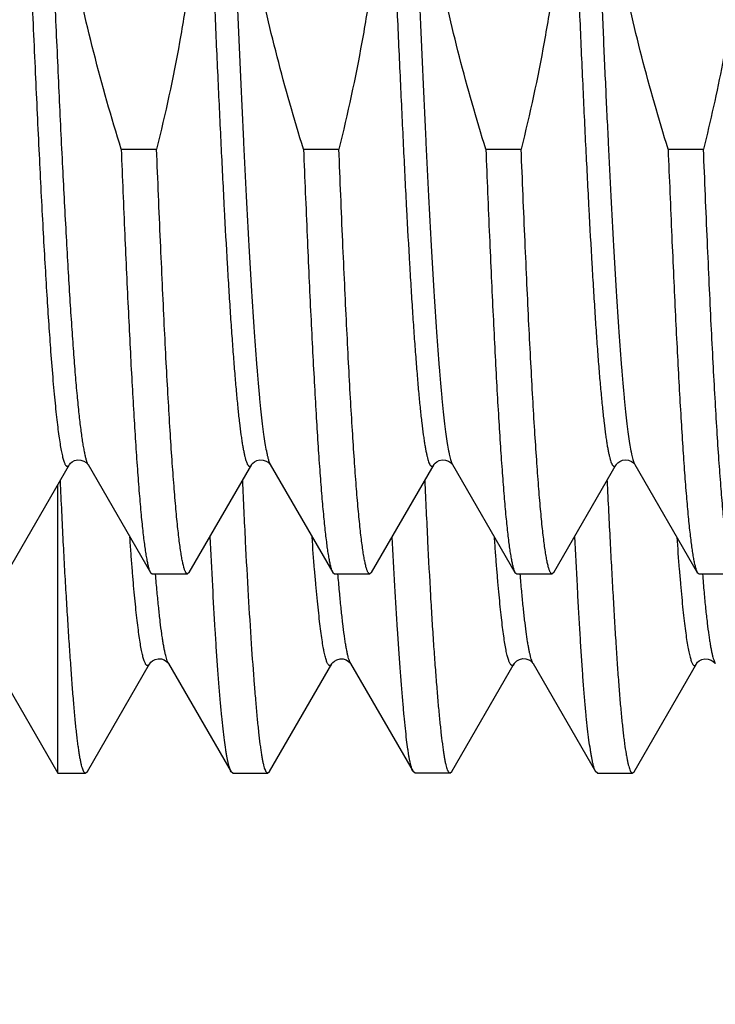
# Model space of a CAD drawing. Header units: inches. Extents: x 0 to 22, y 0 to 17.
# Tile 25 of 121: x 2.618 to 2.724, y 10.426 to 10.576. Entities that reach past the tile are written whole.
import ezdxf

# ---------------------------------------------------------------- set-up
doc = ezdxf.new("R2010")
doc.units = ezdxf.units.IN
doc.header["$LTSCALE"] = 1.21
doc.header["$MEASUREMENT"] = 0
doc.layers.get('0').update_dxf_attribs({"linetype": 'CONTINUOUS'})
doc.layers.add('DIMENSIONS', color=7, linetype='CONTINUOUS')
doc.styles.get("Standard").update_dxf_attribs({"font": 'txt', "width": 0.8})
doc.dimstyles.new('DIMSTYLE_1', dxfattribs={"dimtxt": 0.125, "dimasz": 0.18, "dimexe": 0.125, "dimexo": 0.0625, "dimgap": 0.03125, "dimtad": 0, "dimtih": 1, "dimtoh": 1, "dimzin": 4, "dimdsep": 46, "dimtxsty": 'STANDARD', "dimblk": '_FILLED', "dimblk1": '_FILLED', "dimblk2": '_FILLED', "dimcen": 0.09, "dimadec": 0, "dimazin": 0, "dimtp": 0.01, "dimtm": 0.01, "dimtfac": 1, "dimtofl": 0, "dimtmove": 0, "dimatfit": 3, "dimldrblk": '_FILLED', "dimfxl": 1, "dimtolj": 1, "dimtzin": 4, "dimarcsym": 0})

# ---------------------------------------------------------------- blocks, each defined once
blk = doc.blocks.new('*D51')
at = {"layer": 'DIMENSIONS', "color": 2, "linetype": 'CONTINUOUS'}
for p, q in [((2.99685, 10.54448), (2.99685, 12.92261)), ((2.85973, 10.39405), (2.99685, 10.54448)), ((2.85973, 10.13747), (2.85973, 10.39405))]:
    blk.add_line(p, q, dxfattribs=at)
at = {"layer": 'DIMENSIONS', "color": 2, "linetype": 'CONTINUOUS', "insert": (2.93435, 12.98511), "char_height": 0.125, "width": 1.025, "attachment_point": 1, "rotation": 90, "line_spacing_factor": 0.9}
blk.add_mtext('.44{\\Ftxt.shx;\\W1.000000;\\H0.125000; }[11.1]', dxfattribs=at)
blk = doc.blocks.new('_FILLED')
at = {"color": 0, "linetype": 'BYBLOCK'}
blk.add_solid([(0, 0), (-1, 0.17361), (-1, -0.17361)], dxfattribs=at)

msp = doc.modelspace()

# ---------------------------------------------------------------- linework, layer by layer
at = {"color": 7, "linetype": 'CONTINUOUS'}
for p, q in [((2.63361, 10.55651), (2.639, 10.55651)), ((2.66139, 10.55651), (2.66678, 10.55651)), ((2.68916, 10.55651), (2.69455, 10.55651)), ((2.71694, 10.55651), (2.72233, 10.55651)), ((2.61621, 10.49204), (2.62572, 10.50846)), ((2.62855, 10.50847), (2.62856, 10.50846)), ((2.62856, 10.50846), (2.63806, 10.49204)), ((2.64399, 10.49204), (2.65349, 10.50846)), ((2.65633, 10.50847), (2.65633, 10.50846)), ((2.65633, 10.50846), (2.66584, 10.49204)), ((2.67177, 10.49204), (2.68127, 10.50846)), ((2.68411, 10.50847), (2.68411, 10.50846)), ((2.68411, 10.50846), (2.69361, 10.49204)), ((2.69954, 10.49204), (2.70905, 10.50846)), ((2.71189, 10.50846), (2.72139, 10.49204)), ((2.62395, 10.46146), (2.62395, 10.50537)), ((2.63806, 10.49204), (2.63833, 10.4918)), ((2.64399, 10.49204), (2.64372, 10.4918)), ((2.66584, 10.49204), (2.66611, 10.4918)), ((2.67177, 10.49204), (2.6715, 10.4918)), ((2.69361, 10.49204), (2.69388, 10.4918)), ((2.69954, 10.49204), (2.69927, 10.4918)), ((2.72139, 10.49204), (2.72166, 10.4918)), ((2.63833, 10.4918), (2.64372, 10.4918)), ((2.66611, 10.4918), (2.6715, 10.4918)), ((2.69388, 10.4918), (2.69927, 10.4918)), ((2.72166, 10.4918), (2.72705, 10.4918)), ((2.61298, 10.48046), (2.62395, 10.46146)), ((2.62845, 10.46171), (2.63794, 10.4781)), ((2.63794, 10.4781), (2.63778, 10.4779)), ((2.63797, 10.47815), (2.63794, 10.4781)), ((2.64082, 10.47814), (2.6408, 10.47816)), ((2.64082, 10.47814), (2.65034, 10.46168)), ((2.65622, 10.46171), (2.66572, 10.47813)), ((2.66856, 10.47814), (2.67807, 10.46171)), ((2.68398, 10.46171), (2.69349, 10.47814)), ((2.69349, 10.47814), (2.69331, 10.47792)), ((2.69351, 10.47817), (2.69349, 10.47814)), ((2.69635, 10.47818), (2.69635, 10.47817)), ((2.69637, 10.47814), (2.69635, 10.47817)), ((2.69637, 10.47814), (2.70589, 10.46169)), ((2.71175, 10.46168), (2.72126, 10.47812)), ((2.72126, 10.47812), (2.72127, 10.47814)), ((2.62395, 10.46146), (2.62814, 10.46146)), ((2.62787, 10.46171), (2.62814, 10.46146)), ((2.62814, 10.46146), (2.62845, 10.46171)), ((2.65061, 10.46146), (2.65034, 10.46168)), ((2.65061, 10.46146), (2.65592, 10.46146)), ((2.65564, 10.46172), (2.65592, 10.46146)), ((2.65592, 10.46146), (2.65622, 10.46171)), ((2.67839, 10.46146), (2.67807, 10.46171)), ((2.6837, 10.46146), (2.67839, 10.46146)), ((2.68341, 10.46173), (2.6837, 10.46146)), ((2.6837, 10.46146), (2.68398, 10.46171)), ((2.70617, 10.46146), (2.7059, 10.46169)), ((2.70617, 10.46146), (2.71148, 10.46146)), ((2.71121, 10.46173), (2.71148, 10.46146)), ((2.71148, 10.46146), (2.71175, 10.46168))]:
    msp.add_line(p, q, dxfattribs=at)
at = {"color": 9, "linetype": 'CONTINUOUS'}
for p, q in [((2.66666, 10.49151), (2.66664, 10.49179)), ((2.69635, 10.47817), (2.69621, 10.47849)), ((2.6408, 10.47816), (2.64074, 10.47829))]:
    msp.add_line(p, q, dxfattribs=at)
at = {"color": 7, "linetype": 'CONTINUOUS'}
for points in [[(2.62572, 10.50846), (2.62576, 10.50852), (2.62588, 10.50867), (2.62613, 10.50887), (2.62651, 10.50907), (2.62698, 10.50918), (2.62745, 10.50916), (2.62791, 10.50901), (2.62825, 10.50879), (2.62845, 10.5086), (2.62854, 10.50849), (2.62855, 10.50847)], [(2.65349, 10.50846), (2.65353, 10.50852), (2.65366, 10.50867), (2.6539, 10.50887), (2.65429, 10.50907), (2.65475, 10.50918), (2.65523, 10.50916), (2.65568, 10.50901), (2.65603, 10.50879), (2.65623, 10.5086), (2.65632, 10.50849), (2.65633, 10.50847)], [(2.68127, 10.50846), (2.68131, 10.50852), (2.68143, 10.50867), (2.68168, 10.50887), (2.68206, 10.50907), (2.68253, 10.50918), (2.683, 10.50916), (2.68346, 10.50901), (2.6838, 10.50879), (2.684, 10.5086), (2.68409, 10.50849), (2.68411, 10.50847)], [(2.70905, 10.50846), (2.70906, 10.50848), (2.70913, 10.50857), (2.70929, 10.50874), (2.70958, 10.50895), (2.71, 10.50912), (2.71046, 10.50919), (2.71093, 10.50913), (2.71135, 10.50895), (2.71165, 10.50874), (2.71181, 10.50857), (2.71188, 10.50847), (2.71189, 10.50846)], [(2.63796, 10.47816), (2.638, 10.47823), (2.63813, 10.47837)], [(2.63813, 10.47837), (2.63837, 10.47858), (2.63877, 10.47878), (2.63925, 10.47889), (2.63973, 10.47886), (2.64018, 10.4787), (2.64051, 10.47849), (2.6407, 10.47831), (2.64078, 10.4782), (2.6408, 10.47817)], [(2.66571, 10.47814), (2.66575, 10.4782), (2.66586, 10.47833), (2.66609, 10.47853), (2.66646, 10.47874), (2.66695, 10.47886), (2.66743, 10.47885), (2.66789, 10.4787), (2.66824, 10.47849), (2.66844, 10.4783), (2.66854, 10.47818), (2.66856, 10.47814)], [(2.69351, 10.47817), (2.69356, 10.47823), (2.69367, 10.47837)], [(2.69367, 10.47837), (2.69391, 10.47858), (2.6943, 10.47878), (2.69479, 10.4789), (2.69527, 10.47887), (2.69572, 10.47872), (2.69605, 10.47851), (2.69624, 10.47832), (2.69633, 10.47821), (2.69635, 10.47818)], [(2.72127, 10.47814), (2.72131, 10.4782), (2.72144, 10.47834), (2.72169, 10.47855), (2.72209, 10.47876), (2.72256, 10.47886), (2.72304, 10.47883), (2.72348, 10.47868), (2.72381, 10.47847), (2.72401, 10.47829), (2.7241, 10.47817), (2.72412, 10.47814)]]:
    msp.add_lwpolyline(points, dxfattribs=at)
at = {"color": 9, "linetype": 'CONTINUOUS'}
for points, knots in [([(2.61817, 10.62396), (2.61856, 10.6144), (2.61913, 10.60021), (2.61991, 10.5816), (2.6205, 10.56841), (2.62108, 10.55606), (2.62157, 10.54641), (2.62197, 10.53927), (2.62226, 10.53442), (2.62255, 10.52992), (2.62276, 10.52705), (2.62286, 10.52568)], [0, 0, 0, 0, 0.291627, 0.432954, 0.567963, 0.694284, 0.809706, 0.862689, 0.912207, 0.958044, 1, 1, 1, 1]), ([(2.64604, 10.6216), (2.6462, 10.61779), (2.64651, 10.61019), (2.64697, 10.59887), (2.64743, 10.58775), (2.64789, 10.57695), (2.64836, 10.56659), (2.64882, 10.55679), (2.64928, 10.54766), (2.64967, 10.54051), (2.64999, 10.5352), (2.65022, 10.53154), (2.65046, 10.52813), (2.65069, 10.52496), (2.65092, 10.52204), (2.65115, 10.51939), (2.65138, 10.51701), (2.65161, 10.5149), (2.65181, 10.51332), (2.65197, 10.51221), (2.65209, 10.51147), (2.65221, 10.51081), (2.65232, 10.51023), (2.65244, 10.50972), (2.65255, 10.50928), (2.65267, 10.50892), (2.65277, 10.50866), (2.65285, 10.5085), (2.65291, 10.5084), (2.65296, 10.50832), (2.65302, 10.50826), (2.65308, 10.50821), (2.65314, 10.50819), (2.6532, 10.50819), (2.65326, 10.50821), (2.65332, 10.50824), (2.65338, 10.5083), (2.65344, 10.50837), (2.65347, 10.50843), (2.65349, 10.50846)], [0, 0, 0, 0, 0.100128, 0.199613, 0.297354, 0.392269, 0.483308, 0.569465, 0.649787, 0.723388, 0.757411, 0.789457, 0.819436, 0.847267, 0.872874, 0.896188, 0.917146, 0.935693, 0.951784, 0.958895, 0.96538, 0.971233, 0.976455, 0.981044, 0.985002, 0.988334, 0.99105, 0.992184, 0.993173, 0.994026, 0.994754, 0.995374, 0.995918, 0.996428, 0.996956, 0.997549, 0.998241, 0.999054, 1, 1, 1, 1]), ([(2.67382, 10.62154), (2.67398, 10.61773), (2.67429, 10.61013), (2.67475, 10.59882), (2.67521, 10.5877), (2.67567, 10.57691), (2.67614, 10.56656), (2.6766, 10.55676), (2.67706, 10.54763), (2.67745, 10.54049), (2.67777, 10.53518), (2.678, 10.53153), (2.67823, 10.52811), (2.67847, 10.52495), (2.6787, 10.52203), (2.67893, 10.51938), (2.67916, 10.517), (2.67939, 10.5149), (2.67959, 10.51332), (2.67975, 10.5122), (2.67987, 10.51147), (2.67998, 10.51081), (2.6801, 10.51023), (2.68021, 10.50972), (2.68033, 10.50928), (2.68044, 10.50891), (2.68054, 10.50866), (2.68063, 10.50849), (2.68068, 10.5084), (2.68074, 10.50832), (2.6808, 10.50826), (2.68086, 10.50821), (2.68092, 10.50819), (2.68098, 10.50819), (2.68104, 10.50821), (2.6811, 10.50824), (2.68116, 10.5083), (2.68122, 10.50837), (2.68125, 10.50843), (2.68127, 10.50846)], [0, 0, 0, 0, 0.100147, 0.199646, 0.297395, 0.392315, 0.483356, 0.569511, 0.64983, 0.723425, 0.757446, 0.789488, 0.819463, 0.847291, 0.872895, 0.896205, 0.91716, 0.935705, 0.951792, 0.958903, 0.965385, 0.971238, 0.976459, 0.981047, 0.985004, 0.988335, 0.99105, 0.992183, 0.993173, 0.994025, 0.994753, 0.995373, 0.995917, 0.996427, 0.996955, 0.997548, 0.998241, 0.999053, 1, 1, 1, 1]), ([(2.7016, 10.6216), (2.70175, 10.61779), (2.70206, 10.61019), (2.70252, 10.59887), (2.70299, 10.58775), (2.70345, 10.57695), (2.70391, 10.56659), (2.70437, 10.55679), (2.70484, 10.54766), (2.70523, 10.54051), (2.70555, 10.5352), (2.70578, 10.53155), (2.70601, 10.52813), (2.70624, 10.52496), (2.70647, 10.52205), (2.70671, 10.51939), (2.70694, 10.51701), (2.70717, 10.5149), (2.70737, 10.51333), (2.70753, 10.51221), (2.70764, 10.51147), (2.70776, 10.51082), (2.70787, 10.51023), (2.70799, 10.50972), (2.7081, 10.50928), (2.70822, 10.50892), (2.70832, 10.50866), (2.7084, 10.5085), (2.70846, 10.5084), (2.70852, 10.50832), (2.70858, 10.50826), (2.70863, 10.50821), (2.70869, 10.50819), (2.70876, 10.50819), (2.70882, 10.50821), (2.70888, 10.50824), (2.70893, 10.5083), (2.70899, 10.50837), (2.70903, 10.50843), (2.70905, 10.50846)], [0, 0, 0, 0, 0.100126, 0.199608, 0.297346, 0.392259, 0.483297, 0.569453, 0.649775, 0.723375, 0.757399, 0.789444, 0.819424, 0.847255, 0.872863, 0.896178, 0.917137, 0.935686, 0.951777, 0.95889, 0.965375, 0.971229, 0.976451, 0.981041, 0.985, 0.988333, 0.99105, 0.992184, 0.993174, 0.994027, 0.994755, 0.995376, 0.99592, 0.996429, 0.996957, 0.99755, 0.998242, 0.999054, 1, 1, 1, 1]), ([(2.6219, 10.6175), (2.62226, 10.60852), (2.6228, 10.59522), (2.62354, 10.5778), (2.62409, 10.56552), (2.62464, 10.55405), (2.62511, 10.54507), (2.62549, 10.53842), (2.62576, 10.53388), (2.62604, 10.52967), (2.62623, 10.52697), (2.62632, 10.52568)], [0, 0, 0, 0, 0.293302, 0.43439, 0.568805, 0.694447, 0.809355, 0.862216, 0.911736, 0.957724, 1, 1, 1, 1]), ([(2.64981, 10.61414), (2.65008, 10.60752), (2.65048, 10.59767), (2.65103, 10.58467), (2.65143, 10.57528), (2.65184, 10.56624), (2.65224, 10.55763), (2.65265, 10.54953), (2.65305, 10.542), (2.65346, 10.5351), (2.65386, 10.5289), (2.65421, 10.52419), (2.65449, 10.52081), (2.65469, 10.51857), (2.6549, 10.51655), (2.6551, 10.51474), (2.6553, 10.51314), (2.6555, 10.51177), (2.65568, 10.51077), (2.65582, 10.51008), (2.65592, 10.50964), (2.65602, 10.50926), (2.65612, 10.50894), (2.65622, 10.50868), (2.6563, 10.50853), (2.65633, 10.50846)], [0, 0, 0, 0, 0.187679, 0.279206, 0.368149, 0.453755, 0.535296, 0.612083, 0.683464, 0.748835, 0.807646, 0.8594, 0.882494, 0.903667, 0.922877, 0.940084, 0.955257, 0.968367, 0.979394, 0.984124, 0.988331, 0.992016, 0.995184, 0.99784, 1, 1, 1, 1]), ([(2.67759, 10.61417), (2.67785, 10.60755), (2.67826, 10.59769), (2.6788, 10.58469), (2.67921, 10.5753), (2.67961, 10.56626), (2.68002, 10.55765), (2.68043, 10.54954), (2.68083, 10.54201), (2.68123, 10.53511), (2.68164, 10.5289), (2.68199, 10.52419), (2.68227, 10.52081), (2.68247, 10.51858), (2.68267, 10.51655), (2.68287, 10.51474), (2.68308, 10.51315), (2.68328, 10.51177), (2.68345, 10.51077), (2.6836, 10.51008), (2.6837, 10.50964), (2.6838, 10.50926), (2.6839, 10.50894), (2.684, 10.50868), (2.68407, 10.50853), (2.68411, 10.50846)], [0, 0, 0, 0, 0.187668, 0.279191, 0.368133, 0.453739, 0.535281, 0.612069, 0.683452, 0.748826, 0.807639, 0.859395, 0.88249, 0.903665, 0.922875, 0.940083, 0.955256, 0.968367, 0.979395, 0.984124, 0.988331, 0.992016, 0.995184, 0.99784, 1, 1, 1, 1]), ([(2.70536, 10.61415), (2.70563, 10.60752), (2.70603, 10.59767), (2.70658, 10.58467), (2.70699, 10.57528), (2.70739, 10.56625), (2.7078, 10.55764), (2.7082, 10.54953), (2.70861, 10.542), (2.70901, 10.5351), (2.70942, 10.5289), (2.70976, 10.52419), (2.71004, 10.52081), (2.71025, 10.51858), (2.71045, 10.51655), (2.71065, 10.51474), (2.71085, 10.51315), (2.71106, 10.51177), (2.71123, 10.51077), (2.71137, 10.51008), (2.71147, 10.50964), (2.71157, 10.50926), (2.71168, 10.50894), (2.71178, 10.50868), (2.71185, 10.50853), (2.71189, 10.50846)], [0, 0, 0, 0, 0.187677, 0.279203, 0.368146, 0.453752, 0.535294, 0.61208, 0.683462, 0.748834, 0.807644, 0.859399, 0.882493, 0.903667, 0.922877, 0.940084, 0.955257, 0.968367, 0.979394, 0.984124, 0.988331, 0.992016, 0.995184, 0.99784, 1, 1, 1, 1]), ([(2.62286, 10.52568), (2.62297, 10.52419), (2.62314, 10.52203), (2.62339, 10.51926), (2.62357, 10.51742), (2.62374, 10.51573), (2.62392, 10.51422), (2.6241, 10.51287), (2.62427, 10.51169), (2.62445, 10.51068), (2.6246, 10.50995), (2.62473, 10.50945), (2.62482, 10.50914), (2.62491, 10.50887), (2.62499, 10.50865), (2.62508, 10.50847), (2.62516, 10.50835), (2.62522, 10.50828), (2.62528, 10.50823), (2.62534, 10.5082), (2.6254, 10.50819), (2.62547, 10.5082), (2.62553, 10.50823), (2.62558, 10.50828), (2.62565, 10.50835), (2.62569, 10.50841), (2.62572, 10.50846)], [0, 0, 0, 0, 0.245475, 0.355564, 0.456985, 0.549586, 0.633224, 0.707778, 0.773149, 0.829265, 0.876085, 0.896013, 0.913629, 0.928953, 0.942019, 0.952885, 0.961661, 0.96533, 0.968573, 0.974039, 0.976502, 0.978961, 0.984401, 0.987625, 0.991272, 1, 1, 1, 1]), ([(2.62632, 10.52568), (2.62641, 10.52449), (2.62659, 10.52225), (2.62686, 10.51909), (2.62714, 10.51631), (2.62738, 10.51425), (2.62757, 10.5128), (2.62771, 10.51187), (2.62785, 10.51104), (2.62799, 10.51032), (2.62813, 10.5097), (2.62825, 10.50925), (2.62834, 10.50895), (2.62841, 10.50876), (2.62848, 10.5086), (2.62853, 10.5085), (2.62856, 10.50846)], [0, 0, 0, 0, 0.204386, 0.387185, 0.54769, 0.685305, 0.745373, 0.799546, 0.847787, 0.89007, 0.926387, 0.956755, 0.969726, 0.98124, 0.99132, 1, 1, 1, 1]), ([(2.71827, 10.49742), (2.71838, 10.49577), (2.71856, 10.49339), (2.71882, 10.49032), (2.71901, 10.48827), (2.71919, 10.4864), (2.71938, 10.48471), (2.71957, 10.4832), (2.71975, 10.48187), (2.71994, 10.48073), (2.7201, 10.4799), (2.72023, 10.47933), (2.72033, 10.47897), (2.72042, 10.47867), (2.72051, 10.47841), (2.7206, 10.4782), (2.72068, 10.47806), (2.72075, 10.47797), (2.7208, 10.47792), (2.72084, 10.47789), (2.72089, 10.47786), (2.72094, 10.47785), (2.72099, 10.47785), (2.72103, 10.47787), (2.72108, 10.47789), (2.72113, 10.47793), (2.72119, 10.47801), (2.72124, 10.47807), (2.72126, 10.47812)], [0, 0, 0, 0, 0.243536, 0.353026, 0.454097, 0.546593, 0.630373, 0.705309, 0.771275, 0.828151, 0.875833, 0.896202, 0.914244, 0.929958, 0.943361, 0.954508, 0.963493, 0.96723, 0.970508, 0.973384, 0.975938, 0.978285, 0.980571, 0.982951, 0.985563, 0.988512, 0.991872, 1, 1, 1, 1]), ([(2.64074, 10.47829), (2.64069, 10.47838), (2.64061, 10.4786), (2.64049, 10.47897), (2.64038, 10.47941), (2.64026, 10.47993), (2.64014, 10.48052), (2.64002, 10.48118), (2.63991, 10.48191), (2.63974, 10.48304), (2.63954, 10.48462), (2.63931, 10.48675), (2.63907, 10.48916), (2.63892, 10.49086), (2.63885, 10.49176)], [0, 0, 0, 0, 0.023108, 0.05138, 0.084866, 0.123594, 0.16759, 0.216872, 0.271449, 0.331323, 0.466946, 0.623688, 0.801516, 1, 1, 1, 1]), ([(2.66857, 10.47814), (2.66854, 10.47817), (2.6685, 10.47826), (2.66842, 10.47845), (2.66831, 10.47875), (2.66819, 10.47916), (2.66808, 10.47966), (2.66796, 10.48024), (2.66784, 10.48089), (2.66772, 10.48162), (2.66756, 10.48274), (2.66736, 10.48434), (2.66712, 10.48647), (2.66689, 10.48889), (2.66674, 10.4906), (2.66666, 10.49151)], [0, 0, 0, 0, 0.009693, 0.02074, 0.047013, 0.078963, 0.116637, 0.160021, 0.209069, 0.263726, 0.323945, 0.460874, 0.619465, 0.799309, 1, 1, 1, 1]), ([(2.69621, 10.47849), (2.69617, 10.4786), (2.69609, 10.47884), (2.69598, 10.47923), (2.69586, 10.4797), (2.69575, 10.48023), (2.69564, 10.48083), (2.69548, 10.48176), (2.69529, 10.48309), (2.69507, 10.48489), (2.69484, 10.48696), (2.69462, 10.48929), (2.69448, 10.49093), (2.69441, 10.4918)], [0, 0, 0, 0, 0.025602, 0.056059, 0.091431, 0.131752, 0.177036, 0.227289, 0.342672, 0.477811, 0.63259, 0.806806, 1, 1, 1, 1])]:
    msp.add_open_spline(points, degree=3, knots=knots, dxfattribs=at)
at = {"color": 7, "linetype": 'CONTINUOUS'}
for points, knots in [([(2.64539, 10.62274), (2.64559, 10.61996), (2.64587, 10.6144), (2.64591, 10.60604), (2.64559, 10.5977), (2.64491, 10.58937), (2.64389, 10.58108), (2.64211, 10.57009), (2.64034, 10.56192), (2.639, 10.55651)], [0, 0, 0, 0, 0.125003, 0.250006, 0.375009, 0.500013, 0.625017, 0.750021, 1, 1, 1, 1]), ([(2.67317, 10.62268), (2.67337, 10.6199), (2.67365, 10.61434), (2.67369, 10.606), (2.67337, 10.59766), (2.67269, 10.58934), (2.67167, 10.58106), (2.66988, 10.57007), (2.66811, 10.56191), (2.66678, 10.55651)], [0, 0, 0, 0, 0.125003, 0.250006, 0.375009, 0.500013, 0.625017, 0.750021, 1, 1, 1, 1]), ([(2.70095, 10.62274), (2.70114, 10.61996), (2.70142, 10.6144), (2.70147, 10.60605), (2.70115, 10.5977), (2.70047, 10.58937), (2.69945, 10.58108), (2.69766, 10.57009), (2.69589, 10.56192), (2.69455, 10.55651)], [0, 0, 0, 0, 0.125003, 0.250006, 0.375009, 0.500013, 0.625017, 0.750021, 1, 1, 1, 1]), ([(2.63361, 10.55651), (2.6321, 10.56139), (2.6293, 10.5712), (2.62647, 10.58365), (2.6247, 10.5937), (2.62364, 10.60128), (2.62287, 10.60889), (2.62255, 10.61399), (2.62245, 10.61654)], [0, 0, 0, 0, 0.249995, 0.499979, 0.624984, 0.74999, 0.874995, 1, 1, 1, 1]), ([(2.66139, 10.55651), (2.65994, 10.56118), (2.65725, 10.57057), (2.6545, 10.58248), (2.65274, 10.59209), (2.65167, 10.59934), (2.65085, 10.60662), (2.65049, 10.61149), (2.65035, 10.61393)], [0, 0, 0, 0, 0.249995, 0.49998, 0.624986, 0.749991, 0.874995, 1, 1, 1, 1]), ([(2.68916, 10.55651), (2.68772, 10.56118), (2.68503, 10.57057), (2.68228, 10.58248), (2.68052, 10.59209), (2.67945, 10.59934), (2.67863, 10.60662), (2.67826, 10.61149), (2.67813, 10.61393)], [0, 0, 0, 0, 0.249995, 0.49998, 0.624986, 0.749991, 0.874995, 1, 1, 1, 1]), ([(2.71694, 10.55651), (2.7155, 10.56118), (2.71281, 10.57057), (2.71005, 10.58248), (2.7083, 10.59209), (2.70722, 10.59934), (2.7064, 10.60662), (2.70604, 10.61149), (2.70591, 10.61393)], [0, 0, 0, 0, 0.249995, 0.49998, 0.624986, 0.749991, 0.874995, 1, 1, 1, 1]), ([(2.72921, 10.60954), (2.72921, 10.60731), (2.72914, 10.60284), (2.7288, 10.59615), (2.72823, 10.58947), (2.72718, 10.5806), (2.72535, 10.56957), (2.7234, 10.56085), (2.72233, 10.55651)], [0, 0, 0, 0, 0.125006, 0.250011, 0.375017, 0.500023, 0.750008, 1, 1, 1, 1]), ([(2.63361, 10.55651), (2.63379, 10.55219), (2.63413, 10.5439), (2.63459, 10.53379), (2.63496, 10.5263), (2.63523, 10.52119), (2.6355, 10.51643), (2.63569, 10.51339), (2.63579, 10.51193)], [0, 0, 0, 0, 0.291092, 0.55739, 0.679972, 0.794883, 0.901693, 1, 1, 1, 1]), ([(2.64372, 10.4918), (2.64371, 10.4918), (2.64368, 10.49181), (2.64364, 10.49182), (2.64361, 10.49184), (2.64355, 10.49189), (2.64349, 10.49196), (2.64342, 10.49209), (2.64334, 10.49225), (2.64327, 10.49244), (2.6432, 10.49266), (2.6431, 10.49303), (2.64297, 10.49358), (2.64282, 10.49434), (2.64268, 10.49524), (2.64253, 10.49627), (2.64238, 10.49744), (2.64224, 10.49874), (2.64209, 10.50017), (2.64189, 10.50233), (2.64164, 10.50535), (2.64134, 10.50935), (2.64105, 10.51382), (2.64076, 10.51875), (2.64046, 10.52412), (2.64017, 10.5299), (2.63988, 10.53607), (2.63948, 10.54498), (2.63919, 10.55184), (2.639, 10.55651)], [0, 0, 0, 0, 0.00057, 0.001171, 0.001829, 0.002564, 0.004315, 0.006501, 0.009157, 0.012303, 0.01595, 0.020105, 0.029952, 0.04186, 0.05583, 0.071855, 0.089924, 0.110019, 0.132123, 0.156212, 0.210243, 0.271882, 0.340862, 0.41688, 0.499601, 0.58866, 0.683662, 0.784187, 1, 1, 1, 1]), ([(2.66139, 10.55651), (2.66157, 10.55209), (2.66184, 10.5456), (2.66221, 10.53715), (2.66249, 10.53127), (2.66277, 10.52572), (2.66305, 10.52053), (2.66332, 10.51573), (2.6636, 10.51132), (2.66387, 10.50733), (2.66415, 10.50378), (2.66439, 10.50109), (2.66458, 10.49917), (2.66472, 10.4979), (2.66486, 10.49675), (2.66499, 10.49572), (2.66513, 10.49481), (2.66527, 10.49402), (2.66541, 10.49335), (2.66553, 10.49287), (2.66562, 10.49254), (2.66569, 10.49235), (2.66576, 10.49218), (2.66581, 10.49208), (2.66584, 10.49204)], [0, 0, 0, 0, 0.205131, 0.301159, 0.392317, 0.478247, 0.558611, 0.633092, 0.701399, 0.763266, 0.818451, 0.866745, 0.888249, 0.907965, 0.925875, 0.941964, 0.956221, 0.968638, 0.979211, 0.987945, 0.991627, 0.994858, 0.997645, 1, 1, 1, 1]), ([(2.6715, 10.4918), (2.67148, 10.4918), (2.67146, 10.49181), (2.67142, 10.49182), (2.67138, 10.49184), (2.67133, 10.49189), (2.67127, 10.49196), (2.67119, 10.49209), (2.67112, 10.49225), (2.67105, 10.49244), (2.67098, 10.49266), (2.67087, 10.49303), (2.67075, 10.49358), (2.6706, 10.49434), (2.67045, 10.49524), (2.67031, 10.49627), (2.67016, 10.49744), (2.67001, 10.49874), (2.66987, 10.50017), (2.66966, 10.50233), (2.66941, 10.50535), (2.66912, 10.50935), (2.66883, 10.51382), (2.66853, 10.51875), (2.66824, 10.52412), (2.66795, 10.5299), (2.66765, 10.53607), (2.66725, 10.54498), (2.66697, 10.55184), (2.66678, 10.55651)], [0, 0, 0, 0, 0.00057, 0.001171, 0.001829, 0.002564, 0.004315, 0.006501, 0.009157, 0.012303, 0.01595, 0.020105, 0.029952, 0.04186, 0.05583, 0.071855, 0.089924, 0.110019, 0.132123, 0.156212, 0.210243, 0.271882, 0.340862, 0.41688, 0.499601, 0.58866, 0.683662, 0.784187, 1, 1, 1, 1]), ([(2.68916, 10.55651), (2.68934, 10.55209), (2.68961, 10.5456), (2.68999, 10.53715), (2.69027, 10.53127), (2.69055, 10.52572), (2.69082, 10.52053), (2.6911, 10.51573), (2.69138, 10.51132), (2.69165, 10.50733), (2.69193, 10.50378), (2.69216, 10.50109), (2.69236, 10.49917), (2.69249, 10.4979), (2.69263, 10.49675), (2.69277, 10.49572), (2.69291, 10.49481), (2.69305, 10.49402), (2.69318, 10.49335), (2.6933, 10.49287), (2.6934, 10.49254), (2.69347, 10.49235), (2.69354, 10.49218), (2.69359, 10.49208), (2.69361, 10.49204)], [0, 0, 0, 0, 0.205131, 0.301159, 0.392317, 0.478247, 0.558611, 0.633092, 0.701399, 0.763266, 0.818451, 0.866745, 0.888249, 0.907965, 0.925875, 0.941964, 0.956221, 0.968638, 0.979211, 0.987945, 0.991627, 0.994858, 0.997645, 1, 1, 1, 1]), ([(2.69927, 10.4918), (2.69926, 10.4918), (2.69924, 10.49181), (2.6992, 10.49182), (2.69916, 10.49184), (2.69911, 10.49189), (2.69904, 10.49196), (2.69897, 10.49209), (2.6989, 10.49225), (2.69883, 10.49244), (2.69875, 10.49266), (2.69865, 10.49303), (2.69852, 10.49358), (2.69838, 10.49434), (2.69823, 10.49524), (2.69809, 10.49627), (2.69794, 10.49744), (2.69779, 10.49874), (2.69765, 10.50017), (2.69744, 10.50233), (2.69719, 10.50535), (2.6969, 10.50935), (2.6966, 10.51382), (2.69631, 10.51875), (2.69602, 10.52412), (2.69572, 10.5299), (2.69543, 10.53607), (2.69503, 10.54498), (2.69474, 10.55184), (2.69455, 10.55651)], [0, 0, 0, 0, 0.00057, 0.001171, 0.001829, 0.002564, 0.004315, 0.006501, 0.009157, 0.012303, 0.01595, 0.020105, 0.029952, 0.04186, 0.05583, 0.071855, 0.089924, 0.110019, 0.132123, 0.156212, 0.210243, 0.271882, 0.340862, 0.41688, 0.499601, 0.58866, 0.683662, 0.784187, 1, 1, 1, 1]), ([(2.71694, 10.55651), (2.71712, 10.55209), (2.71739, 10.5456), (2.71777, 10.53715), (2.71805, 10.53127), (2.71832, 10.52572), (2.7186, 10.52053), (2.71888, 10.51573), (2.71915, 10.51132), (2.71943, 10.50733), (2.7197, 10.50378), (2.71994, 10.50109), (2.72013, 10.49917), (2.72027, 10.4979), (2.72041, 10.49675), (2.72055, 10.49572), (2.72069, 10.49481), (2.72082, 10.49402), (2.72096, 10.49335), (2.72108, 10.49287), (2.72118, 10.49254), (2.72125, 10.49235), (2.72132, 10.49218), (2.72136, 10.49208), (2.72139, 10.49204)], [0, 0, 0, 0, 0.205131, 0.301159, 0.392317, 0.478247, 0.558611, 0.633092, 0.701399, 0.763266, 0.818451, 0.866745, 0.888249, 0.907965, 0.925875, 0.941964, 0.956221, 0.968638, 0.979211, 0.987945, 0.991627, 0.994858, 0.997645, 1, 1, 1, 1]), ([(2.72705, 10.4918), (2.72704, 10.4918), (2.72701, 10.49181), (2.72698, 10.49182), (2.72694, 10.49184), (2.72689, 10.49189), (2.72682, 10.49196), (2.72675, 10.49209), (2.72668, 10.49225), (2.7266, 10.49244), (2.72653, 10.49266), (2.72643, 10.49303), (2.7263, 10.49358), (2.72615, 10.49434), (2.72601, 10.49524), (2.72586, 10.49627), (2.72572, 10.49744), (2.72557, 10.49874), (2.72542, 10.50017), (2.72522, 10.50233), (2.72497, 10.50535), (2.72467, 10.50935), (2.72438, 10.51382), (2.72409, 10.51875), (2.7238, 10.52412), (2.7235, 10.5299), (2.72321, 10.53607), (2.72281, 10.54498), (2.72252, 10.55184), (2.72233, 10.55651)], [0, 0, 0, 0, 0.00057, 0.001171, 0.001829, 0.002564, 0.004315, 0.006501, 0.009157, 0.012303, 0.01595, 0.020105, 0.029952, 0.04186, 0.05583, 0.071855, 0.089924, 0.110019, 0.132123, 0.156212, 0.210243, 0.271882, 0.340862, 0.41688, 0.499601, 0.58866, 0.683662, 0.784187, 1, 1, 1, 1]), ([(2.63579, 10.51193), (2.63588, 10.51054), (2.63605, 10.50792), (2.63634, 10.50423), (2.63658, 10.50143), (2.63677, 10.49944), (2.63692, 10.49812), (2.63706, 10.49692), (2.6372, 10.49585), (2.63734, 10.49491), (2.63748, 10.49409), (2.63762, 10.49339), (2.63774, 10.49289), (2.63784, 10.49256), (2.63791, 10.49235), (2.63798, 10.49218), (2.63803, 10.49208), (2.63806, 10.49204)], [0, 0, 0, 0, 0.207408, 0.392438, 0.554346, 0.626426, 0.692497, 0.752496, 0.806372, 0.854082, 0.895598, 0.930904, 0.960015, 0.972264, 0.982992, 0.992224, 1, 1, 1, 1]), ([(2.62429, 10.50597), (2.62437, 10.5044), (2.62451, 10.50132), (2.62473, 10.49682), (2.62496, 10.49255), (2.62519, 10.48851), (2.62543, 10.48473), (2.62565, 10.4812), (2.62588, 10.47794), (2.6261, 10.47496), (2.62631, 10.47226), (2.62652, 10.46986), (2.62671, 10.46804), (2.62686, 10.46673), (2.62697, 10.46586), (2.62708, 10.46508), (2.62719, 10.46436), (2.6273, 10.46373), (2.62741, 10.46317), (2.62752, 10.4627), (2.62763, 10.4623), (2.62775, 10.46198), (2.62783, 10.46179), (2.62787, 10.46171)], [0, 0, 0, 0, 0.106334, 0.207794, 0.304123, 0.395076, 0.480423, 0.559947, 0.633444, 0.700727, 0.76163, 0.816006, 0.863727, 0.885058, 0.904687, 0.922606, 0.938807, 0.953284, 0.966034, 0.977066, 0.986398, 0.994044, 1, 1, 1, 1]), ([(2.65208, 10.50597), (2.65221, 10.5029), (2.65249, 10.49706), (2.65293, 10.48878), (2.65339, 10.4815), (2.65378, 10.47608), (2.6541, 10.4723), (2.65431, 10.46989), (2.65452, 10.46778), (2.65471, 10.46621), (2.65486, 10.4651), (2.65496, 10.46439), (2.65507, 10.46375), (2.65518, 10.4632), (2.65529, 10.46272), (2.6554, 10.46231), (2.6555, 10.46203), (2.65558, 10.46184), (2.65562, 10.46176), (2.65564, 10.46172)], [0, 0, 0, 0, 0.207557, 0.394658, 0.559421, 0.700185, 0.761111, 0.815524, 0.863297, 0.904322, 0.922277, 0.938518, 0.953038, 0.965835, 0.976914, 0.986288, 0.993974, 0.997192, 1, 1, 1, 1]), ([(2.67987, 10.506), (2.68, 10.50293), (2.68027, 10.49709), (2.68064, 10.48999), (2.68095, 10.48479), (2.68118, 10.48127), (2.68141, 10.47801), (2.68164, 10.47503), (2.68186, 10.47233), (2.68209, 10.46992), (2.68231, 10.46781), (2.6825, 10.46624), (2.68264, 10.46513), (2.68275, 10.46441), (2.68286, 10.46378), (2.68296, 10.46321), (2.68307, 10.46273), (2.68318, 10.46233), (2.68327, 10.46204), (2.68335, 10.46185), (2.68339, 10.46177), (2.68341, 10.46173)], [0, 0, 0, 0, 0.207361, 0.394312, 0.479541, 0.558982, 0.632436, 0.699721, 0.760668, 0.815123, 0.862951, 0.90404, 0.92203, 0.938306, 0.952863, 0.965698, 0.976815, 0.98622, 0.993934, 0.997169, 1, 1, 1, 1]), ([(2.70764, 10.506), (2.70771, 10.50442), (2.70786, 10.50136), (2.70809, 10.49686), (2.70832, 10.4926), (2.70854, 10.48857), (2.70875, 10.48479), (2.70897, 10.48127), (2.70919, 10.47801), (2.7094, 10.47503), (2.70962, 10.47233), (2.70984, 10.46993), (2.71004, 10.4681), (2.71019, 10.46679), (2.71034, 10.46568), (2.71049, 10.46468), (2.71065, 10.46378), (2.71076, 10.46322), (2.71087, 10.46273), (2.71098, 10.46233), (2.71109, 10.462), (2.71117, 10.46181), (2.71121, 10.46173)], [0, 0, 0, 0, 0.10609, 0.207332, 0.303468, 0.394254, 0.479462, 0.558878, 0.632306, 0.699564, 0.760487, 0.814929, 0.862761, 0.884164, 0.903876, 0.938187, 0.95277, 0.965632, 0.976778, 0.986217, 0.993957, 1, 1, 1, 1]), ([(2.63778, 10.4779), (2.63777, 10.47789), (2.63774, 10.47787), (2.63769, 10.47785), (2.63765, 10.47784), (2.6376, 10.47784), (2.63756, 10.47785), (2.63751, 10.47787), (2.63746, 10.47791), (2.6374, 10.47797), (2.63732, 10.47809), (2.63724, 10.47826), (2.63715, 10.47847), (2.63706, 10.47873), (2.63697, 10.47902), (2.63688, 10.47937), (2.63679, 10.47975), (2.63667, 10.48035), (2.63652, 10.4812), (2.63634, 10.48235), (2.63617, 10.48367), (2.63599, 10.48515), (2.63581, 10.4868), (2.63563, 10.48861), (2.63546, 10.49058), (2.63528, 10.49271), (2.6351, 10.495), (2.63499, 10.49658), (2.63493, 10.49739)], [0, 0, 0, 0, 0.002766, 0.005246, 0.007543, 0.009782, 0.012099, 0.014616, 0.017428, 0.020605, 0.028219, 0.037696, 0.049141, 0.062612, 0.078136, 0.095729, 0.115397, 0.137143, 0.186857, 0.244842, 0.311049, 0.385429, 0.46794, 0.558544, 0.657184, 0.763765, 0.878117, 1, 1, 1, 1]), ([(2.65034, 10.46168), (2.6503, 10.46175), (2.65023, 10.4619), (2.65013, 10.46216), (2.65004, 10.46249), (2.64994, 10.46288), (2.64984, 10.46333), (2.64974, 10.46384), (2.64964, 10.46441), (2.6495, 10.4653), (2.64932, 10.46656), (2.64912, 10.46826), (2.64891, 10.4702), (2.64871, 10.47237), (2.64851, 10.47477), (2.64831, 10.4774), (2.64812, 10.48024), (2.64786, 10.48446), (2.64753, 10.49024), (2.64729, 10.495), (2.64716, 10.49751)], [0, 0, 0, 0, 0.006189, 0.013951, 0.023362, 0.034461, 0.047257, 0.061748, 0.077932, 0.095805, 0.1366, 0.184071, 0.238132, 0.298681, 0.365601, 0.438762, 0.518024, 0.603233, 0.79081, 1, 1, 1, 1]), ([(2.66572, 10.47813), (2.66569, 10.47808), (2.66565, 10.47801), (2.66558, 10.47793), (2.66552, 10.47788), (2.66545, 10.47785), (2.66538, 10.47785), (2.66533, 10.47785), (2.66528, 10.47788), (2.66524, 10.47791), (2.66519, 10.47796), (2.66512, 10.47804), (2.66504, 10.47818), (2.66495, 10.47839), (2.66486, 10.47864), (2.66476, 10.47895), (2.66467, 10.4793), (2.66458, 10.4797), (2.66449, 10.48014), (2.66436, 10.48083), (2.6642, 10.48182), (2.66402, 10.48313), (2.66383, 10.48464), (2.66365, 10.48633), (2.66346, 10.4882), (2.66326, 10.49026), (2.663, 10.49335), (2.66281, 10.49575), (2.6627, 10.49741)], [0, 0, 0, 0, 0.008443, 0.011945, 0.015024, 0.020197, 0.022555, 0.024949, 0.027525, 0.030402, 0.033666, 0.037375, 0.04627, 0.057291, 0.070534, 0.086048, 0.103857, 0.123969, 0.146386, 0.171102, 0.227392, 0.292782, 0.367229, 0.450701, 0.543155, 0.644512, 0.754593, 1, 1, 1, 1]), ([(2.67807, 10.46171), (2.67803, 10.46178), (2.67795, 10.46193), (2.67786, 10.4622), (2.67776, 10.46254), (2.67767, 10.46293), (2.67757, 10.46338), (2.67747, 10.4639), (2.67738, 10.46448), (2.67725, 10.46537), (2.67709, 10.46663), (2.6769, 10.46833), (2.67671, 10.47026), (2.67652, 10.47243), (2.67632, 10.47482), (2.67612, 10.47744), (2.67592, 10.48027), (2.67564, 10.48447), (2.67529, 10.49021), (2.67503, 10.49494), (2.67491, 10.49743)], [0, 0, 0, 0, 0.006474, 0.014458, 0.024059, 0.035328, 0.048273, 0.062895, 0.079191, 0.097159, 0.138101, 0.185667, 0.239775, 0.300328, 0.367208, 0.440287, 0.519421, 0.604453, 0.791521, 1, 1, 1, 1]), ([(2.69331, 10.47792), (2.69329, 10.4779), (2.69324, 10.47788), (2.69318, 10.47787), (2.69312, 10.47788), (2.69306, 10.47791), (2.693, 10.47795), (2.69294, 10.47802), (2.69286, 10.47813), (2.69277, 10.47831), (2.69269, 10.47852), (2.6926, 10.47877), (2.69251, 10.47907), (2.69242, 10.47941), (2.69233, 10.47979), (2.69221, 10.48039), (2.69206, 10.48124), (2.69189, 10.48239), (2.69171, 10.48371), (2.69154, 10.48519), (2.69136, 10.48685), (2.69118, 10.48866), (2.69101, 10.49063), (2.69083, 10.49276), (2.69065, 10.49503), (2.69054, 10.4966), (2.69048, 10.4974)], [0, 0, 0, 0, 0.004947, 0.007181, 0.009404, 0.014278, 0.017144, 0.020374, 0.028076, 0.0376, 0.049054, 0.062498, 0.077971, 0.095499, 0.115099, 0.136783, 0.186425, 0.244455, 0.310864, 0.385605, 0.468582, 0.559626, 0.65852, 0.765025, 0.878917, 1, 1, 1, 1]), ([(2.7059, 10.46169), (2.70586, 10.46175), (2.70578, 10.4619), (2.70569, 10.46217), (2.70559, 10.4625), (2.70549, 10.46289), (2.70539, 10.46334), (2.70529, 10.46385), (2.70519, 10.46442), (2.70505, 10.46531), (2.70487, 10.46658), (2.70466, 10.46827), (2.70446, 10.47021), (2.70426, 10.47238), (2.70406, 10.47478), (2.70387, 10.4774), (2.70368, 10.48025), (2.70349, 10.48331), (2.7033, 10.48658), (2.70304, 10.49133), (2.70285, 10.49499), (2.70272, 10.4975)], [0, 0, 0, 0, 0.00622, 0.014022, 0.023472, 0.034605, 0.04743, 0.061947, 0.078154, 0.096048, 0.136874, 0.184364, 0.238433, 0.298979, 0.365885, 0.439026, 0.518261, 0.603436, 0.694385, 0.790926, 1, 1, 1, 1]), ([(2.72218, 10.49179), (2.72225, 10.49086), (2.7224, 10.4891), (2.72264, 10.48661), (2.72288, 10.48443), (2.72309, 10.4828), (2.72326, 10.48165), (2.72338, 10.48091), (2.72351, 10.48025), (2.72363, 10.47967), (2.72375, 10.47917), (2.72387, 10.47875), (2.72398, 10.47846), (2.72407, 10.47826), (2.72411, 10.47818), (2.72413, 10.47814)], [0, 0, 0, 0, 0.201972, 0.38291, 0.5422, 0.679227, 0.739242, 0.793558, 0.842162, 0.88505, 0.92223, 0.953725, 0.979597, 0.990467, 1, 1, 1, 1])]:
    msp.add_open_spline(points, degree=3, knots=knots, dxfattribs=at)

# ---------------------------------------------------------------- dimensions: what is measured, and where the dimension line sits
at = {"layer": 'DIMENSIONS', "color": 2, "linetype": 'CONTINUOUS'}
dim = msp.add_ordinate_dim(feature_location=(2.85973, 10.13747), offset=(0.13712, 2.78514), dtype=0, origin=(2.42459, 10.07497), dimstyle='DIMSTYLE_1', dxfattribs=at)
dim.commit()
dim.dimension.update_dxf_attribs({"geometry": '*D51', "text_midpoint": (2.99685, 13.49761)})

doc.saveas('drawing.dxf')
